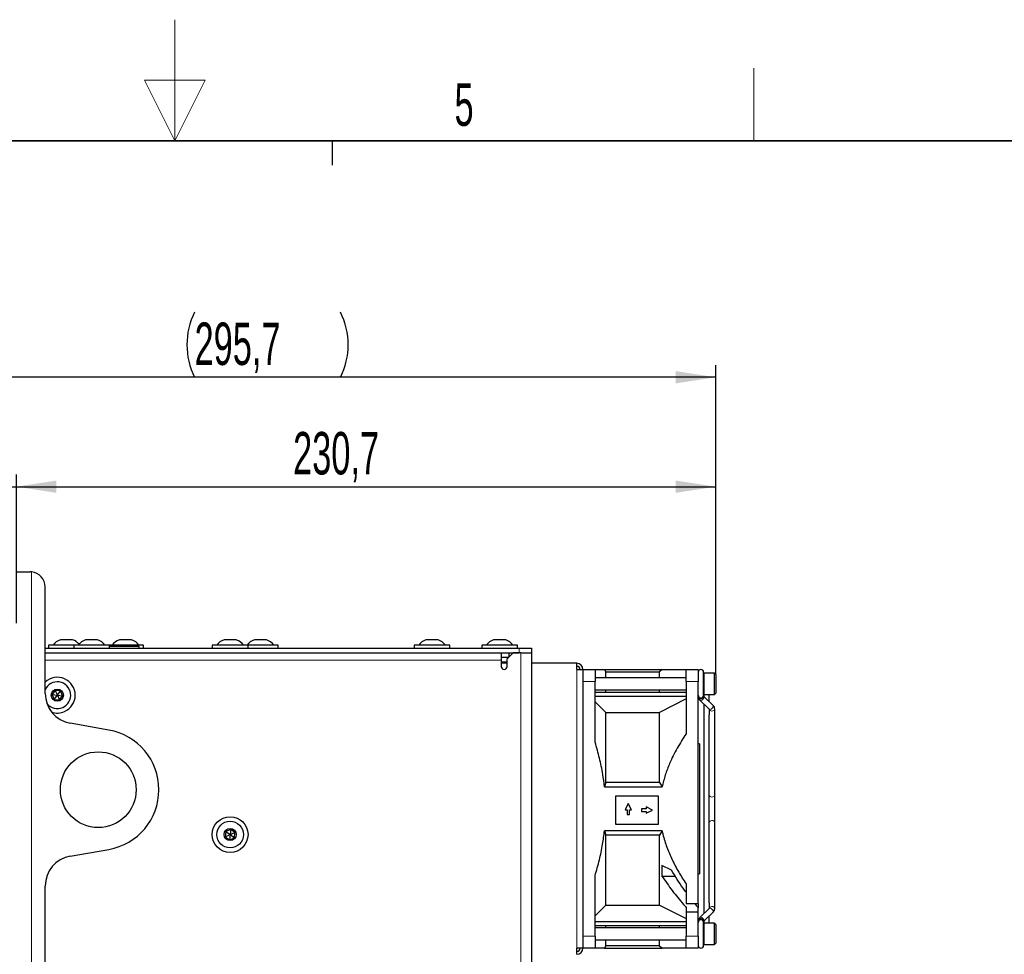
# Model space of a CAD drawing. Header units: millimetres. Extents: x 5 to 418, y 2 to 292.
# Tile 51 of 52: x 204 to 285, y 215 to 292. Entities that reach past the tile are written whole.
import ezdxf

# ---------------------------------------------------------------- set-up
doc = ezdxf.new("R2010")
doc.units = ezdxf.units.MM
doc.layers.add('SLD-0', color=7, linetype='Continuous')
doc.styles.add('SLDTEXTSTYLE1', font='TXT', dxfattribs={"width": 0.605})
doc.dimstyles.new('SLDDIMSTYLE1', dxfattribs={"dimtxt": 3.5, "dimasz": 3.302, "dimexe": 0, "dimexo": 0.0625, "dimgap": 0.875, "dimtad": 1, "dimdec": 1, "dimlfac": 4, "dimrnd": 1e-09, "dimzin": 12, "dimdsep": 46, "dimtxsty": 'SLDTEXTSTYLE1', "dimsah": 1, "dimcen": 0.09, "dimadec": 0, "dimazin": 3, "dimtfac": 1, "dimtofl": 0, "dimtmove": 0, "dimatfit": 3, "dimfxl": 1, "dimfrac": 2, "dimtolj": 1, "dimtzin": 12, "dimarcsym": 0})
doc.dimstyles.new('SLDDIMSTYLE2', dxfattribs={"dimtxt": 3.5, "dimasz": 3.302, "dimexe": 0, "dimexo": 0.0625, "dimgap": 0.875, "dimtad": 1, "dimlfac": 4, "dimrnd": 1e-09, "dimzin": 12, "dimdsep": 46, "dimtxsty": 'SLDTEXTSTYLE1', "dimsah": 1, "dimcen": 0.09, "dimadec": 0, "dimazin": 3, "dimtfac": 1, "dimtmove": 0, "dimatfit": 0, "dimfxl": 1, "dimfrac": 2, "dimtolj": 1, "dimtzin": 12, "dimarcsym": 0})

# ---------------------------------------------------------------- blocks, each defined once
blk = doc.blocks.new('_D_3')
at = {"layer": 'SLD-0', "color": 7}
for p, q in [((187.684, 234.212), (187.684, 254.982)), ((203.934, 242.712), (203.934, 254.982)), ((187.684, 253.982), (181.334, 253.982)), ((187.684, 253.982), (203.934, 253.982)), ((203.934, 253.982), (210.284, 253.982))]:
    blk.add_line(p, q, dxfattribs=at)
for points in [[(187.684, 253.982), (184.382, 254.49), (184.382, 253.474)], [(203.934, 253.982), (207.236, 253.474), (207.236, 254.49)]]:
    blk.add_solid(points, dxfattribs=at)
at = {"layer": 'SLD-0', "color": 7, "insert": (193.135, 258.493), "char_height": 3.5, "attachment_point": 1, "style": 'SLDTEXTSTYLE1'}
blk.add_mtext('65', dxfattribs=at)
blk = doc.blocks.new('_D_4')
at = {"layer": 'SLD-0', "color": 7}
for p, q in [((203.934, 246.962), (203.934, 254.982)), ((261.603, 238.5), (261.603, 254.982)), ((203.934, 253.982), (261.603, 253.982))]:
    blk.add_line(p, q, dxfattribs=at)
for points in [[(203.934, 253.982), (207.236, 253.474), (207.236, 254.49)], [(261.603, 253.982), (258.301, 254.49), (258.301, 253.474)]]:
    blk.add_solid(points, dxfattribs=at)
at = {"layer": 'SLD-0', "color": 7, "insert": (226.753, 258.493), "char_height": 3.5, "attachment_point": 1, "style": 'SLDTEXTSTYLE1'}
blk.add_mtext('230,7', dxfattribs=at)
blk = doc.blocks.new('_D_5')
at = {"layer": 'SLD-0', "color": 7}
for p, q in [((187.684, 234.212), (187.684, 264.007)), ((261.603, 238.5), (261.603, 264.007)), ((261.603, 263.007), (187.684, 263.007))]:
    blk.add_line(p, q, dxfattribs=at)
for centre, start, end in [((224, 265.693), 153.43495, 206.56505), ((225.288, 265.693), 333.43495, 26.56505)]:
    blk.add_arc(centre, 6.006, start, end, dxfattribs=at)
for points in [[(187.684, 263.007), (190.986, 262.499), (190.986, 263.515)], [(261.603, 263.007), (258.301, 263.515), (258.301, 262.499)]]:
    blk.add_solid(points, dxfattribs=at)
at = {"layer": 'SLD-0', "color": 7, "insert": (218.628, 267.519), "char_height": 3.5, "attachment_point": 1, "style": 'SLDTEXTSTYLE1'}
blk.add_mtext('295,7', dxfattribs=at)

msp = doc.modelspace()

# ---------------------------------------------------------------- linework, layer by layer
at = {"color": 7, "linetype": 'Continuous', "lineweight": 25}
for p, q in [((203.934, 246.9623), (205.059, 246.9623)), ((205.184, 246.9561), (205.059, 246.9623)), ((206.309, 236.9337), (206.309, 245.7123)), ((207.8121, 241.3373), (207.559, 241.3373)), ((208.559, 241.3373), (207.8121, 241.3373)), ((209.9373, 241.3373), (209.634, 241.3373)), ((210.634, 241.3373), (209.9373, 241.3373)), ((212.6871, 241.3373), (212.434, 241.3373)), ((213.434, 241.3373), (212.6871, 241.3373)), ((221.3121, 241.3373), (221.059, 241.3373)), ((222.059, 241.3373), (221.3121, 241.3373)), ((223.8121, 241.3373), (223.559, 241.3373)), ((224.559, 241.3373), (223.8121, 241.3373)), ((238.0123, 241.3373), (237.709, 241.3373)), ((238.709, 241.3373), (238.0123, 241.3373)), ((243.5873, 241.3373), (243.284, 241.3373)), ((244.284, 241.3373), (243.5873, 241.3373)), ((206.309, 240.6623), (245.409, 240.6623)), ((206.584, 240.9123), (206.584, 240.6623)), ((207.3307, 240.9123), (206.584, 240.9123)), ((208.659, 240.9123), (207.3307, 240.9123)), ((208.659, 240.9123), (208.659, 240.6623)), ((209.5538, 240.9123), (208.659, 240.9123)), ((211.609, 240.9123), (209.5538, 240.9123)), ((211.609, 240.6623), (211.609, 240.9123)), ((212.2057, 240.9123), (211.609, 240.9123)), ((212.2166, 240.7873), (211.609, 240.7873)), ((214.409, 240.9123), (212.2057, 240.9123)), ((214.059, 240.7873), (212.2166, 240.7873)), ((214.059, 240.6623), (214.059, 240.7873)), ((214.409, 240.6623), (214.409, 240.9123)), ((220.084, 240.9123), (220.084, 240.6623)), ((220.8307, 240.9123), (220.084, 240.9123)), ((223.034, 240.9123), (220.8307, 240.9123)), ((223.034, 240.6623), (223.034, 240.9123)), ((223.3307, 240.9123), (223.034, 240.9123)), ((225.534, 240.9123), (223.3307, 240.9123)), ((225.534, 240.6623), (225.534, 240.9123)), ((236.734, 240.9123), (236.734, 240.6623)), ((237.6288, 240.9123), (236.734, 240.9123)), ((239.684, 240.9123), (237.6288, 240.9123)), ((239.684, 240.6623), (239.684, 240.9123)), ((242.309, 240.9123), (242.309, 240.6623)), ((243.2038, 240.9123), (242.309, 240.9123)), ((245.259, 240.9123), (243.2038, 240.9123)), ((245.259, 240.6623), (245.259, 240.9123)), ((245.409, 240.6623), (246.409, 240.6623)), ((246.409, 240.6623), (246.409, 240.2873)), ((206.309, 240.2873), (245.409, 240.2873)), ((243.909, 240.2873), (243.909, 239.6623)), ((243.909, 239.9123), (244.534, 239.9123)), ((243.909, 239.6623), (243.909, 239.1623)), ((244.909, 240.2873), (244.409, 239.7873)), ((244.409, 239.1623), (244.409, 239.7873)), ((244.534, 240.2873), (244.534, 239.9123)), ((245.534, 240.2873), (244.909, 240.2873)), ((245.534, 240.2873), (246.409, 240.2873)), ((246.409, 240.2873), (246.409, 206.2373)), ((244.409, 239.4123), (243.909, 239.4123)), ((250.159, 239.4123), (246.409, 239.4123)), ((250.159, 238.9123), (250.159, 239.4123)), ((250.159, 238.9123), (250.659, 238.9123)), ((250.659, 238.9123), (251.659, 238.9123)), ((250.659, 238.9123), (250.659, 215.9123)), ((251.659, 238.9123), (251.659, 237.9123)), ((252.4346, 238.9123), (252.534, 238.7057)), ((252.4346, 238.9123), (257.1816, 238.9123)), ((257.1816, 238.9123), (256.984, 238.7057)), ((259.159, 238.9123), (260.159, 238.9123)), ((259.159, 237.9123), (259.159, 238.9123)), ((260.159, 238.9123), (260.159, 237.9123)), ((259.159, 238.2248), (251.659, 238.2248)), ((252.534, 238.2248), (252.534, 238.7057)), ((252.534, 238.7057), (256.984, 238.7057)), ((256.984, 238.2248), (256.984, 238.7057)), ((260.6035, 236.7818), (260.6035, 238.6804)), ((261.5035, 238.5998), (260.6535, 238.5998)), ((261.6035, 238.4998), (261.5035, 238.5998)), ((261.5035, 238.5864), (261.5035, 238.5998)), ((261.5035, 236.8498), (261.5035, 238.5864)), ((261.6035, 238.4998), (261.6035, 236.9498)), ((207.1358, 237.1842), (206.8787, 236.8358)), ((207.566, 237.1358), (207.1358, 237.1842)), ((207.1358, 237.1842), (207.309, 236.7873)), ((207.309, 236.7873), (207.566, 237.1358)), ((207.7393, 236.7389), (207.566, 237.1358)), ((251.659, 232.918), (251.659, 237.9123)), ((251.659, 237.2248), (259.159, 237.2248)), ((252.534, 237.0467), (252.534, 237.2248)), ((256.984, 237.0467), (256.984, 237.2248)), ((259.159, 237.9123), (259.159, 233.6074)), ((260.159, 219.6124), (260.159, 237.9123)), ((206.8787, 236.8358), (207.0519, 236.4389)), ((206.8787, 236.8358), (207.309, 236.7873)), ((207.0519, 236.4389), (207.309, 236.7873)), ((207.0519, 236.4389), (207.4822, 236.3905)), ((207.309, 236.7873), (207.4822, 236.3905)), ((207.309, 236.7873), (207.7393, 236.7389)), ((207.4822, 236.3905), (207.7393, 236.7389)), ((251.659, 237.0467), (259.159, 237.0467)), ((251.659, 236.6931), (259.159, 236.6931)), ((259.159, 236.4705), (256.984, 235.3654)), ((260.1691, 236.6514), (260.1883, 236.5531)), ((260.1816, 236.5816), (260.1884, 236.553)), ((260.3016, 236.3843), (261.0712, 235.6337)), ((260.6031, 236.7135), (260.6035, 236.7129)), ((260.6035, 236.7032), (260.6035, 236.7818)), ((261.3816, 235.9519), (260.612, 236.7025)), ((260.612, 236.7025), (260.6141, 236.7003)), ((260.6352, 236.6803), (260.6206, 236.6946)), ((260.6352, 236.8533), (260.6352, 236.6803)), ((260.6535, 236.8498), (261.5035, 236.8498)), ((261.0797, 236.2462), (261.0797, 236.8498)), ((261.5035, 236.8498), (261.6035, 236.9498)), ((251.659, 236.2495), (252.534, 235.3654)), ((260.6352, 236.059), (260.6352, 218.7657)), ((261.0712, 235.6337), (261.0688, 235.6362)), ((261.0797, 235.6235), (261.0797, 235.1578)), ((261.5242, 228.5349), (261.5242, 235.6281)), ((252.534, 229.5828), (252.534, 235.3654)), ((252.534, 235.3654), (256.984, 235.3654)), ((256.984, 229.5828), (256.984, 235.3654)), ((261.0797, 219.6663), (261.0797, 235.1568)), ((211.5522, 233.9114), (208.3749, 234.4716)), ((260.259, 232.7728), (260.159, 232.7728)), ((260.259, 232.7728), (260.259, 222.0519)), ((252.534, 229.5828), (252.4346, 229.2248)), ((252.4346, 229.2248), (257.1816, 229.2248)), ((256.984, 229.5828), (252.534, 229.5828)), ((256.984, 229.5828), (257.1816, 229.2248)), ((256.8929, 228.4679), (253.3414, 228.4679)), ((253.3414, 228.4679), (253.3414, 226.1333)), ((256.8929, 226.1333), (256.8929, 228.4679)), ((261.5242, 226.2898), (261.5242, 228.5349)), ((254.3948, 227.8535), (254.1334, 227.3411)), ((254.6563, 227.3411), (254.3948, 227.8535)), ((255.4809, 227.4112), (255.4809, 227.2035)), ((255.8753, 227.4112), (255.4809, 227.4112)), ((255.8753, 227.5689), (255.8753, 227.4112)), ((256.3877, 227.3074), (255.8753, 227.5689)), ((254.1334, 227.3411), (254.291, 227.3411)), ((254.291, 227.3411), (254.291, 226.9467)), ((254.291, 226.9467), (254.4987, 226.9467)), ((254.4987, 227.3411), (254.6563, 227.3411)), ((254.4987, 226.9467), (254.4987, 227.3411)), ((255.4809, 227.2035), (255.8753, 227.2035)), ((255.8753, 227.0459), (256.3877, 227.3074)), ((255.8753, 227.2035), (255.8753, 227.0459)), ((253.3414, 226.1333), (256.8929, 226.1333)), ((261.5242, 219.1966), (261.5242, 226.2898)), ((221.2087, 225.5419), (221.1634, 225.1112)), ((221.1634, 225.1112), (221.559, 225.2873)), ((221.1634, 225.1112), (221.5137, 224.8567)), ((221.6043, 225.718), (221.2087, 225.5419)), ((221.2087, 225.5419), (221.559, 225.2873)), ((221.559, 225.2873), (221.5137, 224.8567)), ((221.5137, 224.8567), (221.9093, 225.0328)), ((221.6043, 225.718), (221.559, 225.2873)), ((221.559, 225.2873), (221.9546, 225.4635)), ((221.559, 225.2873), (221.9093, 225.0328)), ((221.9546, 225.4635), (221.6043, 225.718)), ((221.9093, 225.0328), (221.9546, 225.4635)), ((257.1816, 225.5998), (252.4346, 225.5998)), ((252.4346, 225.5998), (252.534, 225.2419)), ((252.534, 219.4593), (252.534, 225.2419)), ((256.984, 225.2419), (252.534, 225.2419)), ((257.1816, 225.5998), (256.984, 225.2419)), ((256.984, 219.4593), (256.984, 225.2419)), ((208.3749, 223.5031), (211.5522, 224.0633)), ((257.964, 222.34), (257.1747, 222.7249)), ((257.1747, 222.7249), (257.1747, 221.8563)), ((251.659, 216.9123), (251.659, 221.9067)), ((257.1747, 221.8563), (258.276, 221.8563)), ((260.159, 222.0519), (260.259, 222.0519)), ((206.309, 132.6337), (206.309, 221.041)), ((259.159, 221.2173), (259.159, 219.6124)), ((252.534, 219.4593), (251.659, 218.5752)), ((252.534, 219.4593), (256.984, 219.4593)), ((256.984, 219.4593), (259.159, 218.3542)), ((259.159, 219.6124), (260.159, 219.6124)), ((259.159, 219.2835), (259.159, 218.9123)), ((260.159, 219.6124), (260.159, 219.2434)), ((261.0797, 219.6669), (261.0797, 219.1966)), ((259.159, 218.9123), (260.159, 218.9123)), ((259.159, 218.9123), (259.159, 216.9123)), ((260.159, 218.9123), (260.159, 219.2434)), ((260.159, 216.9123), (260.159, 218.9123)), ((261.0712, 219.191), (260.3016, 218.4404)), ((260.612, 218.1222), (261.3816, 218.8728)), ((261.0797, 217.9748), (261.0797, 218.5785)), ((251.659, 218.1316), (259.159, 218.1316)), ((251.659, 217.778), (259.159, 217.778)), ((252.534, 217.5999), (252.534, 217.778)), ((256.984, 217.5999), (256.984, 217.778)), ((260.1868, 218.2674), (260.1591, 218.1157)), ((260.6034, 218.1077), (260.604, 218.1143)), ((260.6035, 218.0429), (260.6035, 218.1116)), ((260.6035, 216.1443), (260.6035, 218.0429)), ((260.6206, 218.1301), (260.6352, 218.1444)), ((260.6352, 218.1444), (260.6352, 217.9714)), ((261.5035, 217.9748), (260.6535, 217.9748)), ((261.6035, 217.8748), (261.5035, 217.9748)), ((261.5035, 217.9614), (261.5035, 217.9748)), ((261.5035, 216.2248), (261.5035, 217.9614)), ((261.6035, 217.8748), (261.6035, 216.3248)), ((259.159, 217.5999), (251.659, 217.5999)), ((251.659, 216.9123), (251.659, 215.9123)), ((259.159, 215.9123), (259.159, 216.9123)), ((260.159, 216.9123), (260.159, 215.9123)), ((251.659, 216.5998), (259.159, 216.5998)), ((252.534, 216.119), (252.4346, 215.9123)), ((252.534, 216.119), (252.534, 216.5998)), ((256.984, 216.119), (252.534, 216.119)), ((256.984, 216.119), (256.984, 216.5998)), ((256.984, 216.119), (257.1816, 215.9123)), ((260.6535, 216.2248), (261.5035, 216.2248)), ((261.5035, 216.2248), (261.6035, 216.3248)), ((250.159, 215.4123), (250.159, 215.9123)), ((250.659, 215.9123), (250.159, 215.9123)), ((251.659, 215.9123), (250.659, 215.9123)), ((252.4346, 215.9123), (257.1816, 215.9123)), ((260.159, 215.9123), (259.159, 215.9123))]:
    msp.add_line(p, q, dxfattribs=at)
at = {"color": 7, "linetype": 'Continuous', "lineweight": 18}
for p, q in [((205.184, 96.9686), (205.184, 246.9561)), ((245.409, 240.2873), (245.409, 240.6623)), ((243.909, 239.6623), (206.309, 239.6623)), ((245.534, 240.2873), (245.534, 206.2373)), ((244.409, 239.5373), (243.909, 239.5373)), ((250.159, 238.9123), (250.159, 215.9123)), ((260.6535, 238.5998), (260.6535, 236.8498)), ((251.659, 237.9123), (250.659, 237.9123)), ((260.159, 237.9123), (259.159, 237.9123)), ((260.6535, 217.9748), (260.6535, 216.2248)), ((250.659, 216.9123), (251.659, 216.9123)), ((259.159, 216.9123), (260.159, 216.9123))]:
    msp.add_line(p, q, dxfattribs=at)
at = {"color": 7, "linetype": 'Continuous', "lineweight": 18, "flags": 128}
for points in [[(260.6035, 236.7032), (260.6029, 236.6909), (260.5801, 236.6244), (260.527, 236.5699), (260.4517, 236.5357), (260.3657, 236.527), (260.282, 236.5452), (260.2135, 236.5873), (260.1705, 236.6472), (260.159, 236.7032)], [(260.6042, 236.7097), (260.6096, 236.6699), (260.5904, 236.6065), (260.5416, 236.5473), (260.4705, 236.5012), (260.388, 236.4753), (260.3066, 236.4735), (260.2387, 236.4961), (260.1947, 236.5397), (260.1883, 236.5531)], [(260.6141, 236.7003), (260.6253, 236.6849), (260.6366, 236.6302), (260.6205, 236.5622), (260.5795, 236.4914), (260.5198, 236.4285), (260.4505, 236.3832), (260.3822, 236.3622), (260.3252, 236.3688), (260.3016, 236.3843)], [(261.3816, 235.9519), (261.3949, 235.9342), (261.4062, 235.8795), (261.3902, 235.8116), (261.3492, 235.7408), (261.2895, 235.6779), (261.2202, 235.6325), (261.1518, 235.6115), (261.0948, 235.6181), (261.0712, 235.6337)], [(261.5242, 235.628), (261.5241, 235.6226), (261.5042, 235.5629), (261.4536, 235.5131), (261.3799, 235.4809), (261.2943, 235.471), (261.2099, 235.485), (261.1395, 235.5209), (261.0938, 235.573), (261.0799, 235.6219)], [(261.5242, 228.5349), (261.5241, 228.5294), (261.5042, 228.4697), (261.4536, 228.42), (261.3799, 228.3877), (261.2943, 228.3778), (261.2099, 228.3919), (261.1395, 228.4277), (261.0938, 228.4798), (261.0797, 228.5349)], [(261.5242, 226.2898), (261.5241, 226.2953), (261.5042, 226.355), (261.4536, 226.4047), (261.3799, 226.437), (261.2943, 226.4469), (261.2099, 226.4328), (261.1395, 226.397), (261.0938, 226.3449), (261.0797, 226.2898)], [(261.5242, 219.1967), (261.5241, 219.2021), (261.5042, 219.2618), (261.4536, 219.3116), (261.3799, 219.3438), (261.2943, 219.3537), (261.2099, 219.3397), (261.1395, 219.3038), (261.0938, 219.2517), (261.0801, 219.2055)], [(260.6137, 218.1239), (260.6253, 218.1398), (260.6366, 218.1945), (260.6205, 218.2625), (260.5795, 218.3333), (260.5198, 218.3961), (260.4505, 218.4415), (260.3822, 218.4625), (260.3252, 218.4559), (260.3016, 218.4404)], [(261.3816, 218.8728), (261.3949, 218.8905), (261.4062, 218.9452), (261.3902, 219.0131), (261.3492, 219.0839), (261.2895, 219.1468), (261.2202, 219.1922), (261.1518, 219.2132), (261.0948, 219.2066), (261.0712, 219.191)]]:
    msp.add_lwpolyline(points, dxfattribs=at)
at = {"color": 7, "linetype": 'Continuous', "lineweight": 25, "flags": 128}
msp.add_lwpolyline([(260.6045, 218.1158), (260.6096, 218.1548), (260.5904, 218.2182), (260.5416, 218.2774), (260.4705, 218.3235), (260.388, 218.3494), (260.3066, 218.3512), (260.2387, 218.3286), (260.1947, 218.285), (260.1868, 218.2675)], dxfattribs=at)
at = {"color": 7, "linetype": 'Continuous', "lineweight": 25}
for centre, radius in [((207.309, 236.7873), 0.5), ((210.684, 228.9873), 3.125), ((221.559, 225.2873), 1.475), ((221.559, 225.2873), 1.1), ((221.559, 225.2873), 0.5)]:
    msp.add_circle(centre, radius, dxfattribs=at)
for centre, radius, start, end in [((205.059, 245.7123), 1.25, 0, 84.26083), ((207.7965, 240.366), 1, 103.741315, 146.881112), ((208.3214, 240.366), 1, 39.191463, 76.258685), ((209.8715, 240.366), 1, 103.741315, 146.881112), ((210.3964, 240.366), 1, 33.118888, 76.258685), ((212.6715, 240.366), 1, 103.741315, 146.881112), ((213.1964, 240.366), 1, 33.118888, 76.258685), ((221.2965, 240.366), 1, 103.741315, 146.881112), ((221.8214, 240.366), 1, 33.118888, 76.258685), ((223.7965, 240.366), 1, 103.741315, 146.881112), ((224.3214, 240.366), 1, 33.118888, 76.258685), ((237.9465, 240.366), 1, 103.741315, 146.881112), ((238.4714, 240.366), 1, 33.118888, 76.258685), ((243.5215, 240.366), 1, 103.741315, 146.881112), ((244.0464, 240.366), 1, 33.118888, 76.258685), ((244.159, 239.1623), 0.25, 180, 0), ((250.159, 238.9123), 0.5, 0, 90), ((250.159, 238.9123), 0.25, 0, 90), ((260.3812, 238.6804), 0.2223, 0, 180), ((207.309, 236.7873), 1.475, 293.580844, 132.684911), ((260.6535, 238.5498), 0.05, 90, 180), ((207.309, 236.7873), 1.1, 293.580844, 155.380023), ((208.809, 236.9337), 2.5, 180, 260), ((260.3812, 236.7818), 0.2223, 180, 0), ((260.6535, 236.8998), 0.05, 180, 270), ((207.309, 236.7873), 1.1, 218.954794, 293.580844), ((207.309, 236.7873), 1.475, 251.647034, 293.580844), ((210.684, 228.9873), 5, 280, 80), ((208.809, 221.041), 2.5, 100, 180), ((260.3812, 218.0429), 0.2222, 0, 180), ((260.2933, 218.0912), 0.1358, 111.247867, 171.346759), ((260.3111, 218.2311), 0.1294, 163.250569, 208.955708), ((260.4692, 218.0912), 0.1358, 8.653241, 68.752133), ((260.6535, 217.9248), 0.05, 90, 180), ((260.3812, 216.1443), 0.2222, 180, 0), ((260.6535, 216.2748), 0.05, 180, 270), ((250.159, 215.9123), 0.5, 270, 0), ((250.159, 215.9123), 0.25, 270, 0)]:
    msp.add_arc(centre, radius, start, end, dxfattribs=at)
for points, knots in [([(251.659, 238.9123), (251.7839, 238.9123), (252.0342, 238.9123), (252.2894, 238.9123), (252.3909, 238.9123), (252.4346, 238.9123)], [0, 0, 0, 0, 0.3621865, 0.7257688, 1, 1, 1, 1]), ([(257.1816, 238.9123), (257.2633, 238.9123), (257.4276, 238.9123), (257.8435, 238.9123), (258.407, 238.9123), (258.9076, 238.9123), (259.159, 238.9123)], [0, 0, 0, 0, 0.20876817, 0.41959433, 0.70856527, 1, 1, 1, 1]), ([(260.1883, 236.5533), (260.2072, 236.5137), (260.2367, 236.4521), (260.2845, 236.4022), (260.3016, 236.3843)], [0, 0, 0, 0, 0.6426644, 1, 1, 1, 1]), ([(261.0712, 235.6337), (261.0751, 235.629), (261.081, 235.6217), (261.0802, 235.6233), (261.0799, 235.6239)], [0, 0, 0, 0, 0.6472981, 1, 1, 1, 1]), ([(261.5242, 235.6281), (261.5199, 235.673), (261.5102, 235.7745), (261.4476, 235.8829), (261.3947, 235.9382), (261.3816, 235.9519)], [0, 0, 0, 0, 0.3740809, 0.845273, 1, 1, 1, 1]), ([(259.159, 233.6074), (258.9095, 233.2136), (258.4088, 232.4231), (257.8462, 231.2799), (257.4286, 230.211), (257.2642, 229.5545), (257.1816, 229.2248)], [0, 0, 0, 0, 0.28916856, 0.58040563, 0.78927309, 1, 1, 1, 1]), ([(252.4346, 229.2248), (252.391, 229.5675), (252.2897, 230.3627), (252.0346, 231.5981), (251.7844, 232.4774), (251.659, 232.918)], [0, 0, 0, 0, 0.2742312, 0.6363411, 1, 1, 1, 1]), ([(251.659, 221.9067), (251.7809, 222.3345), (252.0253, 223.1919), (252.2838, 224.4264), (252.3877, 225.2346), (252.4346, 225.5998)], [0, 0, 0, 0, 0.35319661, 0.70767868, 1, 1, 1, 1]), ([(257.1816, 225.5998), (257.2037, 225.5027), (257.3082, 225.0429), (257.564, 224.2368), (258.0077, 223.1988), (258.5395, 222.1888), (258.9524, 221.5411), (259.159, 221.2173)], [0, 0, 0, 0, 0.0618366, 0.2925889, 0.5234767, 0.761698, 1, 1, 1, 1]), ([(257.1747, 221.8563), (257.4532, 221.4569), (258.0112, 220.6567), (258.699, 219.818), (259.0883, 219.3656), (259.159, 219.2835)], [0, 0, 0, 0, 0.44915535, 0.90001048, 1, 1, 1, 1]), ([(259.159, 220.5262), (259.079, 220.636), (258.6526, 221.2215), (258.2727, 221.8386), (257.964, 222.34)], [0, 0, 0, 0, 0.1875833, 1, 1, 1, 1]), ([(259.8817, 219.6124), (259.9218, 219.5575), (260.0125, 219.4332), (260.1065, 219.3114), (260.159, 219.2434)], [0, 0, 0, 0, 0.4416643, 1, 1, 1, 1]), ([(260.3016, 218.4404), (260.2724, 218.4082), (260.2259, 218.3568), (260.1985, 218.2946), (260.1883, 218.2714)], [0, 0, 0, 0, 0.6276133, 1, 1, 1, 1]), ([(261.0796, 219.2012), (261.0796, 219.2006), (261.0797, 219.1998), (261.0724, 219.1923), (261.0712, 219.191)], [0, 0, 0, 0, 0.83473682, 1, 1, 1, 1]), ([(261.3816, 218.8728), (261.4102, 218.9052), (261.4779, 218.9816), (261.5198, 219.0992), (261.5233, 219.1767), (261.5242, 219.1966)], [0, 0, 0, 0, 0.3528734, 0.8338571, 1, 1, 1, 1]), ([(260.6038, 218.1123), (260.604, 218.1128), (260.6042, 218.1138), (260.6094, 218.1194), (260.612, 218.1222)], [0, 0, 0, 0, 0.5177223, 1, 1, 1, 1]), ([(252.4346, 215.9123), (252.391, 215.9123), (252.2897, 215.9123), (252.0346, 215.9123), (251.7844, 215.9123), (251.659, 215.9123)], [0, 0, 0, 0, 0.27423117, 0.63634143, 1, 1, 1, 1]), ([(259.159, 215.9123), (258.9095, 215.9123), (258.4088, 215.9123), (257.8462, 215.9123), (257.4286, 215.9123), (257.2642, 215.9123), (257.1816, 215.9123)], [0, 0, 0, 0, 0.2891684, 0.5804056, 0.7892731, 1, 1, 1, 1])]:
    msp.add_open_spline(points, degree=3, knots=knots, dxfattribs=at)
at = {"layer": 'SLD-0', "lineweight": 18}
for p, q in [((217, 292.5), (217, 282.5)), ((264.75, 282.5), (264.75, 288.5)), ((219.5, 287.5), (214.5, 287.5)), ((214.5, 287.5), (217, 282.5)), ((217, 282.5), (219.5, 287.5))]:
    msp.add_line(p, q, dxfattribs=at)
at = {"layer": 'SLD-0', "lineweight": 35}
msp.add_line((408, 282.5), (26, 282.5), dxfattribs=at)
at = {"layer": 'SLD-0'}
msp.add_line((230, 280.5), (230, 282.5), dxfattribs=at)
msp.add_line((230, 280.5), (230, 282.5), dxfattribs=at)

# ---------------------------------------------------------------- texts
at = {"layer": 'SLD-0', "insert": (240.8527, 287.243), "char_height": 3.5, "attachment_point": 2, "style": 'SLDTEXTSTYLE1'}
msp.add_mtext('5', dxfattribs=at)

# ---------------------------------------------------------------- dimensions: what is measured, and where the dimension line sits
at = {"layer": 'SLD-0', "color": 7}
dim = msp.add_linear_dim(base=(187.684, 263.0071), p1=(261.6035, 238.4998), p2=(187.684, 234.2123), text='(<>)', dimstyle='SLDDIMSTYLE1', dxfattribs=at)
dim.commit()
dim.dimension.update_dxf_attribs({"geometry": '_D_5', "text_midpoint": (224.6437, 263.0071), "dimtype": 160})
for base, p1, p2, dimstyle, picture, middle in [((203.934, 253.9817), (187.684, 234.2123), (203.934, 242.7123), 'SLDDIMSTYLE2', '_D_3', (195.809, 253.9817)), ((261.6035, 253.9817), (203.934, 246.9623), (261.6035, 238.4998), 'SLDDIMSTYLE1', '_D_4', (232.7687, 253.9817))]:
    dim = msp.add_linear_dim(base=base, p1=p1, p2=p2, dimstyle=dimstyle, dxfattribs=at)
    dim.commit()
    dim.dimension.update_dxf_attribs({"geometry": picture, "text_midpoint": middle, "dimtype": 160})

doc.saveas('drawing.dxf')
